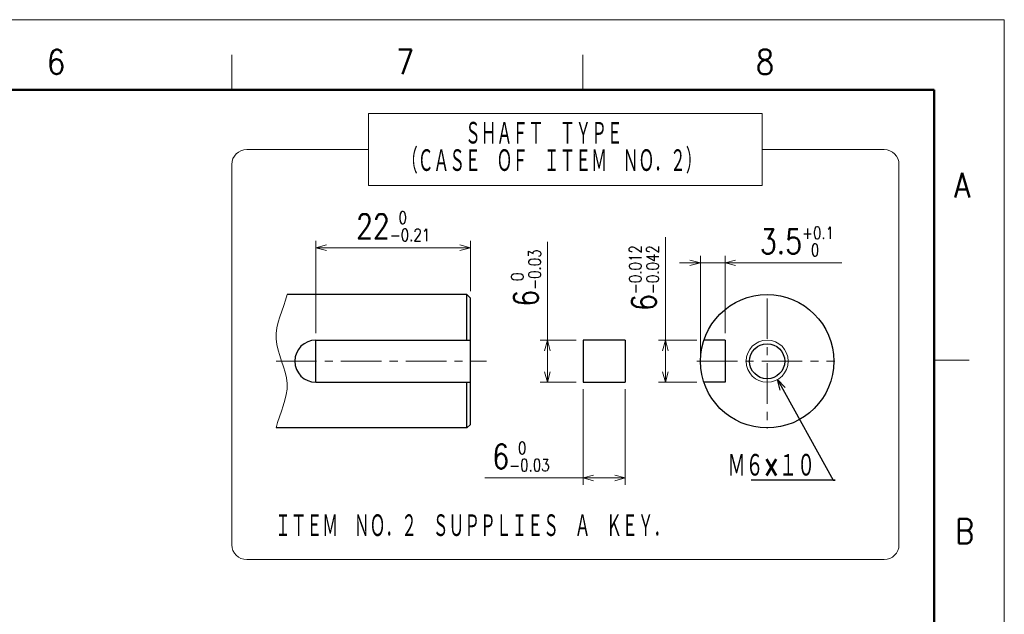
# Model space of a CAD drawing. Header units: millimetres. Extents: x 0 to 840, y 0 to 594.
# Tile 139 of 139: x 560 to 840, y 425 to 594. Entities that reach past the tile are written whole.
import ezdxf

# ---------------------------------------------------------------- set-up
doc = ezdxf.new("R2010")
doc.units = ezdxf.units.MM
doc.header["$LTSCALE"] = 0.36378
doc.linetypes.add('CENTER', pattern=[50.8, 31.75, -6.35, 6.35, -6.35])
doc.layers.add('NoLayerName_001', color=7, linetype='Continuous')
doc.styles.get("Standard").update_dxf_attribs({"font": 'txt', "bigfont": 'extfont2'})
doc.dimstyles.get("Standard").update_dxf_attribs({"dimtxt": 2.5, "dimasz": 2.5, "dimexe": 1, "dimexo": 1, "dimtad": 1, "dimdec": 3, "dimzin": 0, "dimdsep": 46, "dimtxsty": 'Standard', "dimcen": 2.5, "dimadec": 3, "dimazin": 0, "dimtfac": 0.75, "dimtdec": 3, "dimtmove": 0, "dimatfit": 3, "dimfxl": 1, "dimarcsym": 0})

# ---------------------------------------------------------------- blocks, each defined once
blk = doc.blocks.new('_OPEN30')
at = {"color": 0, "linetype": 'ByBlock', "lineweight": -2}
for p, q in [((-1, 0.267949), (0, 0)), ((0, 0), (-1, -0.267949)), ((0, 0), (-1, 0))]:
    blk.add_line(p, q, dxfattribs=at)
blk = doc.blocks.new('*D41')
at = {"layer": 'Defpoints', "color": 0}
for p in [(643.94, 529.04), (687.94, 514.7), (643.94, 502.7)]:
    blk.add_point(p, dxfattribs=at)
at = {"layer": 'NoLayerName_001', "color": 0, "linetype": 'Continuous', "lineweight": 13}
for p, q in [((643.94, 504.7), (643.94, 531.04)), ((687.94, 516.7), (687.94, 531.04)), ((684.94, 529.04), (646.94, 529.04))]:
    blk.add_line(p, q, dxfattribs=at)
at = {"layer": 'NoLayerName_001', "color": 0, "lineweight": 13, "xscale": 3, "yscale": 3, "zscale": 3, "rotation": 180}
blk.add_blockref('_OPEN30', (643.94, 529.04), dxfattribs=at)
at = {"layer": 'NoLayerName_001', "color": 0, "lineweight": 13, "xscale": 3, "yscale": 3, "zscale": 3}
blk.add_blockref('_OPEN30', (687.94, 529.04), dxfattribs=at)
at = {"layer": 'NoLayerName_001', "color": 0, "lineweight": 13, "insert": (665.94, 535.12), "char_height": 7, "attachment_point": 5}
blk.add_mtext('\\A1;\\W0.8000;22{\\H3.500000;\\S 0^ -0.21;}', dxfattribs=at)
blk = doc.blocks.new('*D42')
at = {"layer": 'Defpoints', "color": 0}
for p in [(709.86, 502.7), (720.05, 502.7), (720.05, 490.7)]:
    blk.add_point(p, dxfattribs=at)
at = {"layer": 'NoLayerName_001', "color": 0, "linetype": 'Continuous', "lineweight": 13}
for p, q in [((709.86, 502.7), (709.86, 530.73)), ((718.05, 502.7), (707.86, 502.7)), ((709.86, 493.7), (709.86, 499.7)), ((718.05, 490.7), (707.86, 490.7))]:
    blk.add_line(p, q, dxfattribs=at)
at = {"layer": 'NoLayerName_001', "color": 0, "lineweight": 13, "xscale": 3, "yscale": 3, "zscale": 3}
for p, rotation in [((709.86, 502.7), 90), ((709.86, 490.7), 270)]:
    blk.add_blockref('_OPEN30', p, dxfattribs=dict(at, rotation=rotation))
at = {"layer": 'NoLayerName_001', "color": 0, "lineweight": 13, "insert": (703.78, 520.4), "char_height": 7, "attachment_point": 5, "rotation": 90}
blk.add_mtext('\\A1;\\W0.8000;6{\\H3.500000;\\S 0^ -0.03;}', dxfattribs=at)
blk = doc.blocks.new('*D43')
at = {"layer": 'Defpoints', "color": 0}
for p in [(720.05, 490.7), (732.05, 490.7), (720.05, 463.46)]:
    blk.add_point(p, dxfattribs=at)
at = {"layer": 'NoLayerName_001', "color": 0, "linetype": 'Continuous', "lineweight": 13}
for p, q in [((720.05, 488.7), (720.05, 461.46)), ((732.05, 488.7), (732.05, 461.46)), ((720.05, 463.46), (692.02, 463.46)), ((729.05, 463.46), (723.05, 463.46))]:
    blk.add_line(p, q, dxfattribs=at)
at = {"layer": 'NoLayerName_001', "color": 0, "lineweight": 13, "xscale": 3, "yscale": 3, "zscale": 3, "rotation": 180}
blk.add_blockref('_OPEN30', (720.05, 463.46), dxfattribs=at)
at = {"layer": 'NoLayerName_001', "color": 0, "lineweight": 13, "xscale": 3, "yscale": 3, "zscale": 3}
blk.add_blockref('_OPEN30', (732.05, 463.46), dxfattribs=at)
at = {"layer": 'NoLayerName_001', "color": 0, "lineweight": 13, "insert": (702.35, 469.54), "char_height": 7, "attachment_point": 5}
blk.add_mtext('\\A1;\\W0.8000;6{\\H3.500000;\\S 0^ -0.03;}', dxfattribs=at)
blk = doc.blocks.new('*D44')
at = {"layer": 'Defpoints', "color": 0}
for p in [(743.48, 502.7), (754.43, 502.7), (754.43, 490.7)]:
    blk.add_point(p, dxfattribs=at)
at = {"layer": 'NoLayerName_001', "color": 0, "linetype": 'Continuous', "lineweight": 13}
for p, q in [((743.48, 502.7), (743.48, 532.07)), ((752.43, 502.7), (741.48, 502.7)), ((743.48, 493.7), (743.48, 499.7)), ((752.43, 490.7), (741.48, 490.7))]:
    blk.add_line(p, q, dxfattribs=at)
at = {"layer": 'NoLayerName_001', "color": 0, "lineweight": 13, "xscale": 3, "yscale": 3, "zscale": 3}
for p, rotation in [((743.48, 502.7), 90), ((743.48, 490.7), 270)]:
    blk.add_blockref('_OPEN30', p, dxfattribs=dict(at, rotation=rotation))
at = {"layer": 'NoLayerName_001', "color": 0, "lineweight": 13, "insert": (737.39, 520.4), "char_height": 7, "attachment_point": 5, "rotation": 90}
blk.add_mtext('\\A1;\\W0.8000;6{\\H3.500000;\\S-0.012^ -0.042;}', dxfattribs=at)
blk = doc.blocks.new('*D45')
at = {"layer": 'Defpoints', "color": 0}
for p in [(760.46, 524.73), (760.46, 502.7), (753.46, 496.7)]:
    blk.add_point(p, dxfattribs=at)
at = {"layer": 'NoLayerName_001', "color": 0, "linetype": 'Continuous', "lineweight": 13}
for p, q in [((750.46, 524.73), (747.46, 524.73)), ((753.46, 498.7), (753.46, 526.73)), ((753.46, 524.73), (760.46, 524.73)), ((760.46, 504.7), (760.46, 526.73)), ((760.46, 524.73), (793.69, 524.73)), ((763.46, 524.73), (766.46, 524.73))]:
    blk.add_line(p, q, dxfattribs=at)
at = {"layer": 'NoLayerName_001', "color": 0, "lineweight": 13, "xscale": 3, "yscale": 3, "zscale": 3}
blk.add_blockref('_OPEN30', (753.46, 524.73), dxfattribs=at)
at = {"layer": 'NoLayerName_001', "color": 0, "lineweight": 13, "xscale": 3, "yscale": 3, "zscale": 3, "rotation": 180}
blk.add_blockref('_OPEN30', (760.46, 524.73), dxfattribs=at)
at = {"layer": 'NoLayerName_001', "color": 0, "lineweight": 13, "insert": (780.96, 530.82), "char_height": 7, "attachment_point": 5}
blk.add_mtext('\\A1;\\W0.8000;3.5{\\H3.500000;\\S+0.1^  0;}', dxfattribs=at)

msp = doc.modelspace()

# ---------------------------------------------------------------- linework, layer by layer
at = {"layer": 'NoLayerName_001', "color": 7, "linetype": 'Continuous', "lineweight": 13}
for p in [(0, 594), (840, 0)]:
    msp.add_line(p, (840, 594), dxfattribs=at)
at = {"layer": 'NoLayerName_001', "color": 2, "linetype": 'Continuous', "lineweight": 13}
for p, q in [((620, 584), (620, 574)), ((720, 574), (720, 584)), ((658.925, 567.2531), (771.0725, 567.2531)), ((658.925, 567.2531), (658.925, 546.7469)), ((771.0725, 567.2531), (771.0725, 546.7469)), ((624.2427, 557), (658.925, 557)), ((805.7573, 557), (771.0725, 557)), ((620, 552.7573), (620, 444.4306)), ((810, 444.4306), (810, 552.7573)), ((658.925, 546.7469), (771.0725, 546.7469)), ((820, 497), (830, 497)), ((805.7573, 440.1879), (624.2427, 440.1879))]:
    msp.add_line(p, q, dxfattribs=at)
at = {"layer": 'NoLayerName_001', "color": 7, "linetype": 'Continuous', "lineweight": 50}
for p, q in [((50, 574), (820, 574)), ((820, 574), (820, 20))]:
    msp.add_line(p, q, dxfattribs=at)
at = {"layer": 'NoLayerName_001', "color": 7, "linetype": 'Continuous', "lineweight": 25}
for p, q in [((686.9388, 515.6989), (635.7654, 515.6989)), ((686.9388, 515.6989), (687.9388, 514.6989)), ((686.9388, 502.6989), (686.9388, 515.6989)), ((687.9388, 478.6989), (687.9388, 514.6989)), ((643.9388, 502.6989), (687.9388, 502.6989)), ((643.9388, 490.6989), (643.9388, 502.6989)), ((732.0505, 502.6989), (720.0505, 502.6989)), ((720.0505, 502.6989), (720.0505, 490.6989)), ((732.0505, 502.6989), (732.0505, 490.6989)), ((760.4595, 502.6989), (754.4318, 502.6989)), ((760.4595, 502.6989), (760.4595, 490.6989)), ((643.9388, 490.6989), (687.9388, 490.6989)), ((686.9388, 477.6989), (686.9388, 490.6989)), ((720.0505, 490.6989), (732.0505, 490.6989)), ((760.4595, 490.6989), (754.4318, 490.6989)), ((686.9388, 477.6989), (632.5986, 477.6989)), ((687.9388, 478.6989), (686.9388, 477.6989))]:
    msp.add_line(p, q, dxfattribs=at)
at = {"layer": 'NoLayerName_001', "color": 2, "linetype": 'CENTER', "lineweight": 13}
for p, q in [((772.4595, 514.5883), (772.4595, 477.5777)), ((632.5986, 496.6989), (692.5231, 496.6989)), ((752.4255, 496.6989), (791.7654, 496.6989))]:
    msp.add_line(p, q, dxfattribs=at)
at = {"layer": 'NoLayerName_001', "color": 7, "linetype": 'Continuous', "lineweight": 25}
for radius in [19, 5]:
    msp.add_circle((772.4595, 496.6989), radius, dxfattribs=at)
at = {"layer": 'NoLayerName_001', "color": 2, "linetype": 'Continuous', "lineweight": 13}
msp.add_circle((772.4595, 496.6989), 6, dxfattribs=at)
for centre, start, end in [((624.2427, 552.7573), 90, 180), ((805.7573, 552.7573), 0, 90), ((624.2427, 444.4306), 180, 270), ((805.7573, 444.4306), 270, 0)]:
    msp.add_arc(centre, 4.2427, start, end, dxfattribs=at)
at = {"layer": 'NoLayerName_001', "color": 7, "linetype": 'Continuous', "lineweight": 25}
msp.add_arc((643.9388, 496.6989), 6, 90, 270, dxfattribs=at)
at = {"layer": 'NoLayerName_001', "color": 2, "linetype": 'Continuous', "lineweight": 13}
msp.add_open_spline([(635.7654, 515.6989), (634.7098, 511.4767), (630.0652, 503.0323), (638.2988, 490.3656), (633.6542, 481.9211), (632.5986, 477.6989)], degree=3, knots=[0, 0, 0, 0, 13.05635967, 26.11320441, 39.16956408, 39.16956408, 39.16956408, 39.16956408], dxfattribs=at)

# ---------------------------------------------------------------- texts
at = {"layer": 'NoLayerName_001', "color": 2, "lineweight": 13, "char_height": 7, "attachment_point": 7}
for s, insert in [('\\A1;\\W0.8600;6', (567.3627, 578.4627)), ('\\A1;\\W0.8600;7', (666.787, 578.4627)), ('\\A1;\\W0.8600;8', (769.2639, 578.4627)), ('\\A1;\\W0.8600;A', (825.7116, 543.3287)), ('\\A1;\\W0.8600;B', (826.0331, 444.779))]:
    msp.add_mtext(s, dxfattribs=dict(at, insert=insert))
at = {"layer": 'NoLayerName_001', "color": 3, "lineweight": 13, "insert": (668.4488, 550.1126), "char_height": 7, "attachment_point": 7, "line_spacing_factor": 0.668571}
msp.add_mtext('\\A1;\\W0.5833;\u3000\u3000\u3000\u3000ＳＨＡＦＴ\u3000ＴＹＰＥ\\P（ＣＡＳＥ\u3000ＯＦ\u3000ＩＴＥＭ\u3000ＮＯ．２）', dxfattribs=at)
at = {"layer": 'NoLayerName_001', "color": 3, "linetype": 'Continuous', "lineweight": 13, "insert": (791.2448, 463.459), "char_height": 7, "attachment_point": 9, "line_spacing_factor": 0.771429}
msp.add_mtext('\\A1;\\W0.6667;Ｍ６×１０\u3000', dxfattribs=at)
at = {"layer": 'NoLayerName_001', "color": 3, "lineweight": 13, "insert": (632.3099, 446.2327), "char_height": 7, "attachment_point": 7}
msp.add_mtext('\\A1;\\W0.5833;ＩＴＥＭ\u3000ＮＯ．２\u3000ＳＵＰＰＬＩＥＳ\u3000Ａ\u3000ＫＥＹ．', dxfattribs=at)

# ---------------------------------------------------------------- dimensions: what is measured, and where the dimension line sits
at = {"layer": 'NoLayerName_001', "color": 3, "linetype": 'Continuous', "lineweight": 13}
for base, p1, p2, angle, override, picture, middle in [((743.4778, 502.6989), (754.4318, 490.6989), (754.4318, 502.6989), 90, {"dimtxt": 7, "dimasz": 3, "dimexe": 2, "dimexo": 2, "dimgap": 2, "dimlfac": 0.5, "dimzin": 8, "dimblk": 'OPEN30', "dimclrd": 0, "dimclre": 0, "dimclrt": 0, "dimtol": 1, "dimtp": -0.012, "dimtm": 0.042, "dimtfac": 0.5, "dimtolj": 1, "dimlwd": 13, "dimlwe": 13}, '*D44', (743.4778, 520.3989)), ((643.9388, 529.0357), (687.9388, 514.6989), (643.9388, 502.6989), 180, {"dimtxt": 7, "dimasz": 3, "dimexe": 2, "dimexo": 2, "dimgap": 2, "dimlfac": 0.5, "dimzin": 8, "dimblk": 'OPEN30', "dimclrd": 0, "dimclre": 0, "dimclrt": 0, "dimtol": 1, "dimtp": 0, "dimtm": 0.21, "dimtfac": 0.5, "dimtdec": 2, "dimtolj": 1, "dimlwd": 13, "dimlwe": 13}, '*D41', (665.9388, 529.0357)), ((709.8629, 502.6989), (720.0505, 490.6989), (720.0505, 502.6989), 90, {"dimtxt": 7, "dimasz": 3, "dimexe": 2, "dimexo": 2, "dimgap": 2, "dimlfac": 0.5, "dimzin": 8, "dimblk": 'OPEN30', "dimclrd": 0, "dimclre": 0, "dimclrt": 0, "dimtol": 1, "dimtp": 0, "dimtm": 0.03, "dimtfac": 0.5, "dimtolj": 1, "dimlwd": 13, "dimlwe": 13}, '*D42', (709.8629, 520.3989)), ((720.0505, 463.459), (732.0505, 490.6989), (720.0505, 490.6989), 180, {"dimtxt": 7, "dimasz": 3, "dimexe": 2, "dimexo": 2, "dimgap": 2, "dimlfac": 0.5, "dimzin": 8, "dimblk": 'OPEN30', "dimclrd": 0, "dimclre": 0, "dimclrt": 0, "dimtol": 1, "dimtp": 0, "dimtm": 0.03, "dimtfac": 0.5, "dimtolj": 1, "dimlwd": 13, "dimlwe": 13}, '*D43', (702.3505, 463.459))]:
    dim = msp.add_linear_dim(base=base, p1=p1, p2=p2, angle=angle, text='\\W0.8000;<>', dimstyle='Standard', override=override, dxfattribs=at)
    dim.commit()
    dim.dimension.update_dxf_attribs({"geometry": picture, "text_midpoint": middle, "dimtype": 160})
dim = msp.add_linear_dim(base=(760.4595, 524.7333), p1=(753.4595, 496.6989), p2=(760.4595, 502.6989), text='\\W0.8000;<>', dimstyle='Standard', override={"dimtxt": 7, "dimasz": 3, "dimexe": 2, "dimexo": 2, "dimgap": 2, "dimlfac": 0.5, "dimzin": 8, "dimblk": 'OPEN30', "dimclrd": 0, "dimclre": 0, "dimclrt": 0, "dimtol": 1, "dimtp": 0.1, "dimtm": 0, "dimtfac": 0.5, "dimtdec": 1, "dimtolj": 1, "dimlwd": 13, "dimlwe": 13}, dxfattribs=at)
dim.commit()
dim.dimension.update_dxf_attribs({"geometry": '*D45', "text_midpoint": (780.9595, 524.7333), "dimtype": 160})

# ---------------------------------------------------------------- leaders
at = {"layer": 'NoLayerName_001', "color": 3, "linetype": 'Continuous', "lineweight": 13, "annotation_type": 0, "has_hookline": 1, "hookline_direction": 1, "text_width": 23.3345}
msp.add_leader([(775.4116, 491.4754), (791.2448, 462.834), (791.8698, 462.834)], dimstyle='Standard', override={"dimtxt": 7, "dimasz": 3, "dimldrblk": 'OPEN30'}, dxfattribs=at)

doc.saveas('drawing.dxf')
